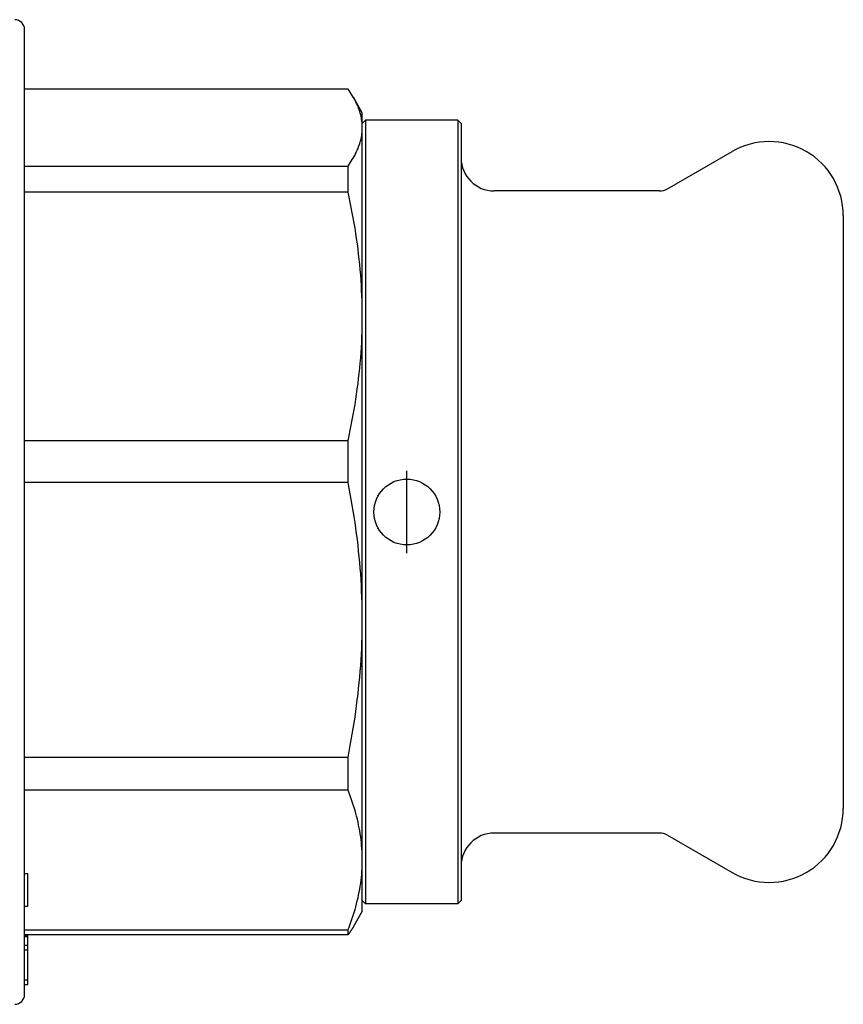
# Model space of a CAD drawing. Header units: millimetres. Extents: x 49 to 3733, y 14 to 375.
# Tile 5 of 9: x 333 to 383, y 168 to 228. Entities that reach past the tile are written whole.
import ezdxf

# ---------------------------------------------------------------- set-up
doc = ezdxf.new("R2010")
doc.units = ezdxf.units.MM
doc.layers.add('DETAIL', color=2, linetype='Continuous')
doc.layers.add('ORIGIN', color=6, linetype='Continuous')

msp = doc.modelspace()

# ---------------------------------------------------------------- linework, layer by layer
at = {"layer": 'DETAIL'}
for p, q in [((333.211, 168.693), (333.211, 227.293)), ((352.845, 223.681), (333.211, 223.681)), ((353.711, 222.243), (353.171, 223.178)), ((353.711, 221.343), (353.711, 222.243)), ((353.711, 221.593), (353.911, 221.793)), ((353.711, 209.876), (353.711, 221.343)), ((353.911, 221.793), (353.911, 174.193)), ((359.511, 221.793), (353.911, 221.793)), ((359.511, 221.793), (359.511, 174.193)), ((359.711, 221.593), (359.511, 221.793)), ((359.711, 221.593), (359.711, 174.393)), ((372.241, 217.627), (376.161, 219.89)), ((333.211, 219.006), (352.845, 219.006)), ((352.845, 217.425), (352.845, 219.006)), ((352.845, 217.425), (333.211, 217.425)), ((371.741, 217.493), (361.711, 217.493)), ((382.911, 215.993), (382.911, 179.993)), ((353.711, 191.448), (353.711, 209.876)), ((333.211, 202.327), (352.845, 202.327)), ((352.845, 199.787), (352.845, 202.327)), ((352.845, 199.787), (333.211, 199.787)), ((353.711, 176.854), (353.711, 191.448)), ((333.211, 183.109), (352.845, 183.109)), ((352.845, 181.098), (352.845, 183.109)), ((352.845, 181.098), (333.211, 181.098)), ((371.741, 178.493), (361.711, 178.493)), ((372.241, 178.359), (376.161, 176.096)), ((353.711, 173.743), (353.711, 176.854)), ((333.211, 176.045), (333.411, 176.045)), ((333.411, 174.045), (333.411, 176.045)), ((333.211, 174.045), (333.411, 174.045)), ((353.711, 174.393), (353.911, 174.193)), ((359.511, 174.193), (353.911, 174.193)), ((359.711, 174.393), (359.511, 174.193)), ((353.711, 173.743), (353.171, 172.809)), ((333.211, 172.61), (352.845, 172.61)), ((352.845, 172.306), (333.211, 172.306)), ((333.411, 172.234), (333.211, 172.234)), ((333.411, 172.234), (333.411, 172.306)), ((333.411, 172.193), (333.411, 172.234)), ((352.845, 172.306), (352.845, 172.61)), ((333.411, 172.193), (333.211, 172.193)), ((333.411, 171.663), (333.211, 171.663)), ((333.411, 171.663), (333.411, 172.193)), ((333.411, 171.381), (333.411, 171.663)), ((333.411, 171.381), (333.211, 171.381)), ((333.411, 169.565), (333.411, 171.381)), ((333.411, 169.565), (333.211, 169.565)), ((333.411, 169.283), (333.211, 169.283)), ((333.411, 169.283), (333.411, 169.565))]:
    msp.add_line(p, q, dxfattribs=at)
at = {"layer": 'DETAIL', "flags": 128}
for points in [[(353.711, 221.343), (353.709, 221.441), (353.704, 221.538), (353.696, 221.635), (353.685, 221.733), (353.671, 221.83), (353.654, 221.928), (353.634, 222.026), (353.611, 222.123), (353.584, 222.221), (353.555, 222.319), (353.523, 222.416), (353.488, 222.514), (353.45, 222.611), (353.409, 222.709), (353.365, 222.807), (353.318, 222.904), (353.268, 223.001), (353.216, 223.099), (353.161, 223.196), (353.103, 223.293), (353.042, 223.39), (352.979, 223.487), (352.913, 223.584), (352.845, 223.681)], [(352.845, 219.006), (352.913, 219.103), (352.979, 219.2), (353.042, 219.297), (353.103, 219.394), (353.161, 219.491), (353.216, 219.588), (353.268, 219.686), (353.318, 219.783), (353.364, 219.88), (353.408, 219.978), (353.449, 220.075), (353.488, 220.172), (353.523, 220.27), (353.555, 220.367), (353.585, 220.465), (353.611, 220.562), (353.634, 220.66), (353.654, 220.757), (353.672, 220.855), (353.686, 220.952), (353.697, 221.05), (353.704, 221.148), (353.709, 221.245), (353.711, 221.343)], [(353.711, 209.876), (353.709, 210.19), (353.704, 210.505), (353.696, 210.82), (353.685, 211.134), (353.671, 211.45), (353.654, 211.765), (353.634, 212.08), (353.611, 212.395), (353.584, 212.711), (353.555, 213.026), (353.523, 213.341), (353.488, 213.657), (353.45, 213.972), (353.409, 214.287), (353.365, 214.602), (353.318, 214.917), (353.268, 215.231), (353.216, 215.545), (353.161, 215.86), (353.103, 216.173), (353.042, 216.487), (352.979, 216.8), (352.913, 217.113), (352.845, 217.425)], [(352.845, 202.327), (352.913, 202.64), (352.979, 202.954), (353.042, 203.267), (353.103, 203.581), (353.161, 203.895), (353.216, 204.209), (353.268, 204.523), (353.318, 204.837), (353.364, 205.151), (353.408, 205.465), (353.449, 205.78), (353.488, 206.094), (353.523, 206.409), (353.555, 206.723), (353.585, 207.038), (353.611, 207.353), (353.634, 207.668), (353.654, 207.983), (353.672, 208.298), (353.686, 208.614), (353.697, 208.929), (353.704, 209.245), (353.709, 209.56), (353.711, 209.876)], [(353.711, 191.448), (353.709, 191.795), (353.704, 192.143), (353.696, 192.49), (353.685, 192.838), (353.671, 193.186), (353.654, 193.534), (353.634, 193.883), (353.611, 194.231), (353.584, 194.579), (353.555, 194.927), (353.523, 195.276), (353.488, 195.624), (353.45, 195.972), (353.409, 196.32), (353.365, 196.668), (353.318, 197.016), (353.268, 197.363), (353.216, 197.71), (353.161, 198.057), (353.103, 198.404), (353.042, 198.75), (352.979, 199.096), (352.913, 199.442), (352.845, 199.787)], [(352.845, 183.109), (352.913, 183.455), (352.979, 183.802), (353.042, 184.148), (353.103, 184.495), (353.161, 184.841), (353.216, 185.188), (353.268, 185.535), (353.318, 185.882), (353.364, 186.229), (353.408, 186.576), (353.449, 186.923), (353.488, 187.271), (353.523, 187.618), (353.555, 187.966), (353.585, 188.313), (353.611, 188.661), (353.634, 189.009), (353.654, 189.357), (353.672, 189.705), (353.686, 190.054), (353.697, 190.402), (353.704, 190.751), (353.709, 191.099), (353.711, 191.448)], [(353.711, 176.854), (353.709, 177.031), (353.704, 177.208), (353.696, 177.384), (353.685, 177.562), (353.671, 177.739), (353.654, 177.916), (353.634, 178.093), (353.611, 178.27), (353.584, 178.448), (353.555, 178.625), (353.523, 178.802), (353.488, 178.979), (353.45, 179.156), (353.409, 179.334), (353.365, 179.511), (353.318, 179.688), (353.268, 179.864), (353.216, 180.041), (353.161, 180.218), (353.103, 180.394), (353.042, 180.57), (352.979, 180.746), (352.913, 180.922), (352.845, 181.098)], [(352.845, 172.61), (352.913, 172.787), (352.979, 172.963), (353.042, 173.139), (353.103, 173.316), (353.161, 173.492), (353.216, 173.668), (353.268, 173.845), (353.318, 174.022), (353.364, 174.198), (353.408, 174.375), (353.449, 174.552), (353.488, 174.728), (353.523, 174.905), (353.555, 175.082), (353.585, 175.259), (353.611, 175.436), (353.634, 175.613), (353.654, 175.79), (353.672, 175.967), (353.686, 176.145), (353.697, 176.322), (353.704, 176.499), (353.709, 176.677), (353.711, 176.854)], [(353.171, 172.809), (353.159, 172.788), (353.146, 172.767), (353.134, 172.746), (353.121, 172.725), (353.109, 172.704), (353.096, 172.683), (353.083, 172.662), (353.07, 172.641), (353.057, 172.62), (353.043, 172.599), (353.03, 172.578), (353.017, 172.557), (353.003, 172.536), (352.989, 172.515), (352.975, 172.494), (352.961, 172.473), (352.947, 172.452), (352.933, 172.431), (352.918, 172.41), (352.904, 172.389), (352.889, 172.368), (352.874, 172.348), (352.86, 172.327), (352.845, 172.306)]]:
    msp.add_lwpolyline(points, dxfattribs=at)
at = {"layer": 'DETAIL'}
for centre, radius, start, end in [((332.611, 227.293), 0.6, 0, 90), ((378.411, 215.993), 4.5, 0, 120), ((361.711, 219.493), 2, 180, 270), ((371.741, 218.493), 1, 270, 300), ((378.411, 179.993), 4.5, 240, 0), ((361.711, 176.493), 2, 90, 180), ((371.741, 177.493), 1, 60, 90), ((332.611, 168.693), 0.6, 270, 0)]:
    msp.add_arc(centre, radius, start, end, dxfattribs=at)
at = {"layer": 'ORIGIN'}
msp.add_line((356.411, 195.493), (356.411, 200.493), dxfattribs=at)
msp.add_circle((356.411, 197.993), 2, dxfattribs=at)

doc.saveas('drawing.dxf')
